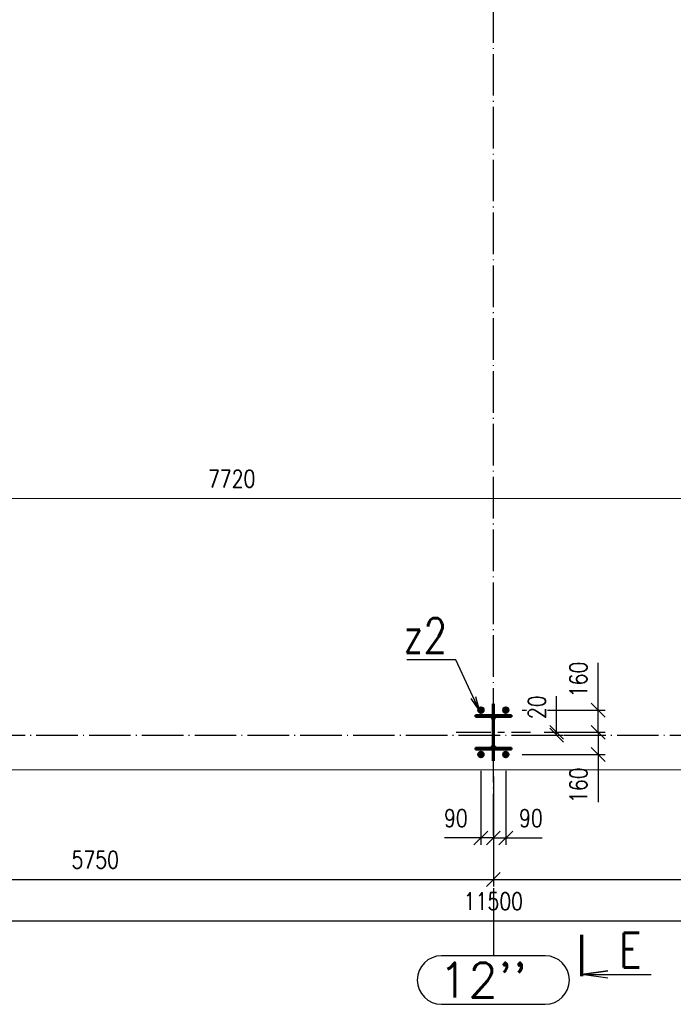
# Paper-space layout 'Layout1' of a CAD drawing. Extents: x -2 to 1033, y -36 to 596.
# Tile 30 of 127: x 94 to 189, y 306 to 448. Entities that reach past the tile are written whole.
import ezdxf
from ezdxf.enums import TextEntityAlignment as Align

# ---------------------------------------------------------------- set-up
doc = ezdxf.new("R2010")
doc.units = 0
for name, pattern in [('ACAD_ISO02W100', [15, 12, -3]), ('ACAD_ISO04W100', [30.5, 24, -3, 0.5, -3]), ('HP_01_CER_B', [8, 5, -1, 1, -1])]:
    doc.linetypes.add(name, pattern=pattern)
doc.layers.get('0').update_dxf_attribs({"linetype": 'CONTINUOUS'})
doc.layers.get('DEFPOINTS').update_dxf_attribs({"color": 132, "linetype": 'CONTINUOUS'})
for name, color, linetype, lineweight in [('SS_KOTVY', 2, 'CONTINUOUS', 35), ('SS_KOTY', 3, 'CONTINUOUS', 25), ('SS_OSY_025', 7, 'HP_01_CER_B', 25), ('SS_PLNA_025', 7, 'CONTINUOUS', 25), ('SS_PODKLADY', 9, 'CONTINUOUS', 13), ('SS_PODKLADY_KOTY', 251, 'CONTINUOUS', 13), ('SS_POPIS_PROFILU', 13, 'CONTINUOUS', 25), ('SS_REZ', 6, 'CONTINUOUS', 70), ('SS_SLOUPY VNITRNI', 163, 'CONTINUOUS', 50), ('SS_SRAFY', 8, 'CONTINUOUS', 18), ('SS_TEXT7', 6, 'CONTINUOUS', 70)]:
    doc.layers.add(name, color=color, linetype=linetype, lineweight=lineweight)
doc.styles.add('ROMANS', font='romans.shx', dxfattribs={"width": 0.8})
doc.styles.add('romans.shx', font='romans.shx', dxfattribs={"height": 5})
doc.dimstyles.new('A-1_(2.5)_50AS', dxfattribs={"dimtxt": 2.5, "dimasz": 2, "dimexe": 1, "dimexo": 2, "dimgap": 0, "dimtad": 0, "dimdec": 1, "dimlfac": 50, "dimrnd": 1, "dimtxsty": 'ROMANS', "dimblk1": 'OBLIQUE', "dimblk2": 'OBLIQUE', "dimsah": 1, "dimcen": 2, "dimclrd": 256, "dimclre": 256, "dimclrt": 256, "dimadec": 1, "dimazin": 2, "dimtfac": 0.714286, "dimtdec": 1, "dimtmove": 0, "dimatfit": 3, "dimldrblk": 'OPEN', "dimfxl": 1, "dimtvp": 1.142857, "dimtfill": 1, "dimtolj": 1, "dimlwd": -1, "dimlwe": -1, "dimarcsym": 0})
pattern_1 = [(45, (47.64707, 344.93782), (-0.04490128, 0.04490128), [])]

# ---------------------------------------------------------------- blocks, each defined once
blk = doc.blocks.new('*U15')
at = {"layer": 'SS_PLNA_025'}
blk.add_lwpolyline([(3.78, -6.25), (0, -5.72), (3.78, -5.2), (0, -5.72), (10, -5.72)], dxfattribs=at)
at = {"layer": 'SS_REZ'}
blk.add_line((0, -5.99), (0, 0), dxfattribs=at)
at = {"layer": 'SS_TEXT7', "style": 'ROMANS', "width": 0.8}
blk.add_attdef('REZs', text='', height=5, dxfattribs=at).set_placement((7, -4.72), align=Align.CENTER)
blk = doc.blocks.new('_Oblique')
at = {"color": 0, "linetype": 'ByBlock', "lineweight": -2}
blk.add_line((-0.5, -0.5), (0.5, 0.5), dxfattribs=at)
blk = doc.blocks.new('*D19')
at = {"layer": 'DEFPOINTS', "color": 0, "transparency": 16777216}
for p in [(47.65, 340.94, 0.4), (162.65, 340.94, 0.4), (162.65, 324.09)]:
    blk.add_point(p, dxfattribs=at)
at = {"layer": 'SS_KOTY', "transparency": 16777216}
for p, q in [((47.65, 338.94), (47.65, 323.09)), ((162.65, 338.94), (162.65, 323.09)), ((47.65, 324.09), (162.65, 324.09))]:
    blk.add_line(p, q, dxfattribs=at)
at = {"layer": 'SS_KOTY', "transparency": 16777216, "xscale": 2, "yscale": 2, "zscale": 2, "rotation": 180}
blk.add_blockref('_Oblique', (47.65, 324.09), dxfattribs=at)
at = {"layer": 'SS_KOTY', "transparency": 16777216, "xscale": 2, "yscale": 2, "zscale": 2}
blk.add_blockref('_Oblique', (162.65, 324.09), dxfattribs=at)
at = {"layer": 'SS_KOTY', "transparency": 16777216, "insert": (105.15, 326.95), "char_height": 2.5, "attachment_point": 5, "style": 'ROMANS', "bg_fill": 3, "box_fill_scale": 1.1, "bg_fill_color": 256, "bg_fill_true_color": 13158600, "bg_fill_transparency": 0}
blk.add_mtext('\\A1;5750', dxfattribs=at)
blk = doc.blocks.new('_OPEN')
at = {"color": 0, "linetype": 'ByBlock'}
for p, q in [((-1, 0.167), (0, 0)), ((0, 0), (-1, -0.167)), ((0, 0), (-1, 0))]:
    blk.add_line(p, q, dxfattribs=at)
blk = doc.blocks.new('*D20')
at = {"layer": 'DEFPOINTS', "color": 0, "transparency": 16777216}
for p in [(162.65, 340.94, 0.4), (277.65, 340.94), (277.65, 324.09)]:
    blk.add_point(p, dxfattribs=at)
at = {"layer": 'SS_KOTY', "transparency": 16777216}
for p, q in [((162.65, 338.94), (162.65, 323.09)), ((277.65, 338.94), (277.65, 323.09)), ((162.65, 324.09), (277.65, 324.09))]:
    blk.add_line(p, q, dxfattribs=at)
at = {"layer": 'SS_KOTY', "transparency": 16777216, "xscale": 2, "yscale": 2, "zscale": 2, "rotation": 180}
blk.add_blockref('_Oblique', (162.65, 324.09), dxfattribs=at)
at = {"layer": 'SS_KOTY', "transparency": 16777216, "xscale": 2, "yscale": 2, "zscale": 2}
blk.add_blockref('_Oblique', (277.65, 324.09), dxfattribs=at)
at = {"layer": 'SS_KOTY', "transparency": 16777216, "insert": (220.15, 326.95), "char_height": 2.5, "attachment_point": 5, "style": 'ROMANS', "bg_fill": 3, "box_fill_scale": 1.1, "bg_fill_color": 256, "bg_fill_true_color": 13158600, "bg_fill_transparency": 0}
blk.add_mtext('\\A1;5750', dxfattribs=at)
blk = doc.blocks.new('*D21')
at = {"layer": 'DEFPOINTS', "color": 0, "transparency": 16777216}
for p in [(47.65, 341.14, 0.8), (277.65, 340.94), (47.65, 318.09)]:
    blk.add_point(p, dxfattribs=at)
at = {"layer": 'SS_KOTY', "transparency": 16777216}
for p, q in [((47.65, 339.14), (47.65, 317.09)), ((277.65, 338.94), (277.65, 317.09)), ((277.65, 318.09), (47.65, 318.09))]:
    blk.add_line(p, q, dxfattribs=at)
at = {"layer": 'SS_KOTY', "transparency": 16777216, "xscale": 2, "yscale": 2, "zscale": 2, "rotation": 180}
blk.add_blockref('_Oblique', (47.65, 318.09), dxfattribs=at)
at = {"layer": 'SS_KOTY', "transparency": 16777216, "xscale": 2, "yscale": 2, "zscale": 2}
blk.add_blockref('_Oblique', (277.65, 318.09), dxfattribs=at)
at = {"layer": 'SS_KOTY', "transparency": 16777216, "insert": (162.65, 320.95), "char_height": 2.5, "attachment_point": 5, "style": 'ROMANS', "bg_fill": 3, "box_fill_scale": 1.1, "bg_fill_color": 256, "bg_fill_true_color": 13158600, "bg_fill_transparency": 0}
blk.add_mtext('\\A1;11500', dxfattribs=at)
blk = doc.blocks.new('*D36')
at = {"layer": 'DEFPOINTS', "color": 0, "transparency": 16777216}
for p in [(160.85, 341.77, 1), (162.65, 340.94), (160.85, 330.09)]:
    blk.add_point(p, dxfattribs=at)
at = {"layer": 'SS_KOTY', "transparency": 16777216}
for p, q in [((160.85, 339.77), (160.85, 329.09)), ((162.65, 338.94), (162.65, 329.09)), ((160.85, 330.09), (155.61, 330.09)), ((162.65, 330.09), (160.85, 330.09))]:
    blk.add_line(p, q, dxfattribs=at)
at = {"layer": 'SS_KOTY', "transparency": 16777216, "xscale": 2, "yscale": 2, "zscale": 2, "rotation": 180}
blk.add_blockref('_Oblique', (160.85, 330.09), dxfattribs=at)
at = {"layer": 'SS_KOTY', "transparency": 16777216, "xscale": 2, "yscale": 2, "zscale": 2}
blk.add_blockref('_Oblique', (162.65, 330.09), dxfattribs=at)
at = {"layer": 'SS_KOTY', "transparency": 16777216, "insert": (157.23, 332.95), "char_height": 2.5, "attachment_point": 5, "style": 'ROMANS', "bg_fill": 3, "box_fill_scale": 1.1, "bg_fill_color": 256, "bg_fill_true_color": 13158600, "bg_fill_transparency": 0}
blk.add_mtext('\\A1;90', dxfattribs=at)
blk = doc.blocks.new('*D37')
at = {"layer": 'DEFPOINTS', "color": 0, "transparency": 16777216}
for p in [(164.45, 341.77, 1), (162.65, 340.94), (164.45, 330.09)]:
    blk.add_point(p, dxfattribs=at)
at = {"layer": 'SS_KOTY', "transparency": 16777216}
for p, q in [((164.45, 339.77), (164.45, 329.09)), ((162.65, 338.94), (162.65, 329.09)), ((162.65, 330.09), (164.45, 330.09)), ((164.45, 330.09), (169.69, 330.09))]:
    blk.add_line(p, q, dxfattribs=at)
at = {"layer": 'SS_KOTY', "transparency": 16777216, "xscale": 2, "yscale": 2, "zscale": 2, "rotation": 180}
blk.add_blockref('_Oblique', (162.65, 330.09), dxfattribs=at)
at = {"layer": 'SS_KOTY', "transparency": 16777216, "xscale": 2, "yscale": 2, "zscale": 2}
blk.add_blockref('_Oblique', (164.45, 330.09), dxfattribs=at)
at = {"layer": 'SS_KOTY', "transparency": 16777216, "insert": (168.07, 332.95), "char_height": 2.5, "attachment_point": 5, "style": 'ROMANS', "bg_fill": 3, "box_fill_scale": 1.1, "bg_fill_color": 256, "bg_fill_true_color": 13158600, "bg_fill_transparency": 0}
blk.add_mtext('\\A1;90', dxfattribs=at)
blk = doc.blocks.new('*D40')
at = {"layer": 'DEFPOINTS', "color": 0, "transparency": 16777216}
for p in [(164.82, 348.54, 1), (177.79, 348.54), (168.01, 345.34)]:
    blk.add_point(p, dxfattribs=at)
at = {"layer": 'SS_KOTY', "transparency": 16777216}
for p, q in [((177.79, 348.54), (177.79, 355.39)), ((166.82, 348.54), (178.79, 348.54)), ((177.79, 345.34), (177.79, 348.54)), ((170.01, 345.34), (178.79, 345.34))]:
    blk.add_line(p, q, dxfattribs=at)
at = {"layer": 'SS_KOTY', "transparency": 16777216, "xscale": 2, "yscale": 2, "zscale": 2}
for p, rotation in [((177.79, 348.54), 90), ((177.79, 345.34), 270)]:
    blk.add_blockref('_Oblique', p, dxfattribs=dict(at, rotation=rotation))
at = {"layer": 'SS_KOTY', "transparency": 16777216, "insert": (174.94, 352.97), "char_height": 2.5, "attachment_point": 5, "rotation": 90, "style": 'ROMANS', "bg_fill": 3, "box_fill_scale": 1.1, "bg_fill_color": 256, "bg_fill_true_color": 13158600, "bg_fill_transparency": 0}
blk.add_mtext('\\A1;160', dxfattribs=at)
blk = doc.blocks.new('*D41')
at = {"layer": 'DEFPOINTS', "color": 0, "transparency": 16777216}
for p in [(168.01, 345.34), (164.82, 342.14, 1), (177.79, 342.14)]:
    blk.add_point(p, dxfattribs=at)
at = {"layer": 'SS_KOTY', "transparency": 16777216}
for p, q in [((170.01, 345.34), (178.79, 345.34)), ((177.79, 345.34), (177.79, 342.14)), ((166.82, 342.14), (178.79, 342.14)), ((177.79, 342.14), (177.79, 335.28))]:
    blk.add_line(p, q, dxfattribs=at)
at = {"layer": 'SS_KOTY', "transparency": 16777216, "xscale": 2, "yscale": 2, "zscale": 2}
for p, rotation in [((177.79, 345.34), 90), ((177.79, 342.14), 270)]:
    blk.add_blockref('_Oblique', p, dxfattribs=dict(at, rotation=rotation))
at = {"layer": 'SS_KOTY', "transparency": 16777216, "insert": (174.94, 337.71), "char_height": 2.5, "attachment_point": 5, "rotation": 90, "style": 'ROMANS', "bg_fill": 3, "box_fill_scale": 1.1, "bg_fill_color": 256, "bg_fill_true_color": 13158600, "bg_fill_transparency": 0}
blk.add_mtext('\\A1;160', dxfattribs=at)
blk = doc.blocks.new('*D42')
at = {"layer": 'DEFPOINTS', "color": 0, "transparency": 16777216}
for p in [(168.01, 345.34), (171.79, 345.34), (165.65, 344.94)]:
    blk.add_point(p, dxfattribs=at)
at = {"layer": 'SS_KOTY', "transparency": 16777216}
for p, q in [((171.79, 345.34), (171.79, 350.58)), ((170.01, 345.34), (172.79, 345.34)), ((171.79, 344.94), (171.79, 345.34)), ((167.65, 344.94), (172.79, 344.94))]:
    blk.add_line(p, q, dxfattribs=at)
at = {"layer": 'SS_KOTY', "transparency": 16777216, "xscale": 2, "yscale": 2, "zscale": 2}
for p, rotation in [((171.79, 345.34), 90), ((171.79, 344.94), 270)]:
    blk.add_blockref('_Oblique', p, dxfattribs=dict(at, rotation=rotation))
at = {"layer": 'SS_KOTY', "transparency": 16777216, "insert": (168.94, 348.96), "char_height": 2.5, "attachment_point": 5, "rotation": 90, "style": 'ROMANS', "bg_fill": 3, "box_fill_scale": 1.1, "bg_fill_color": 256, "bg_fill_true_color": 13158600, "bg_fill_transparency": 0}
blk.add_mtext('\\A1;20', dxfattribs=at)
blk = doc.blocks.new('*D111')
at = {"layer": 'DEFPOINTS', "color": 0, "transparency": 16777216}
for p in [(202.05, 379.08), (47.65, 347.04), (202.05, 344.94)]:
    blk.add_point(p, dxfattribs=at)
at = {"layer": 'SS_PODKLADY_KOTY', "transparency": 16777216}
for p, q in [((47.65, 349.04), (47.65, 380.08)), ((202.05, 346.94), (202.05, 380.08)), ((47.65, 379.08), (202.05, 379.08))]:
    blk.add_line(p, q, dxfattribs=at)
at = {"layer": 'SS_PODKLADY_KOTY', "transparency": 16777216, "xscale": 2, "yscale": 2, "zscale": 2, "rotation": 180}
blk.add_blockref('_Oblique', (47.65, 379.08), dxfattribs=at)
at = {"layer": 'SS_PODKLADY_KOTY', "transparency": 16777216, "xscale": 2, "yscale": 2, "zscale": 2}
blk.add_blockref('_Oblique', (202.05, 379.08), dxfattribs=at)
at = {"layer": 'SS_PODKLADY_KOTY', "transparency": 16777216, "insert": (124.85, 381.94), "char_height": 2.5, "attachment_point": 5, "style": 'ROMANS', "bg_fill": 3, "box_fill_scale": 1.1, "bg_fill_color": 256, "bg_fill_true_color": 13158600, "bg_fill_transparency": 0}
blk.add_mtext('\\A1;7720', dxfattribs=at)

psp = doc.layouts.get("Layout1")

# ---------------------------------------------------------------- linework, layer by layer
at = {"layer": 'SS_OSY_025', "linetype": 'Continuous', "ltscale": 0.25}
for p, q in [((170.1352, 313.0889), (155.159, 313.0889)), ((155.159, 306.0889), (170.1352, 306.0889))]:
    psp.add_line(p, q, dxfattribs=at)
for centre, start, end in [((155.159, 309.5889), 90, 270), ((170.1352, 309.5889), 270, 90)]:
    psp.add_arc(centre, 3.5, start, end, dxfattribs=at)
at = {"layer": 'SS_SLOUPY VNITRNI', "color": 1, "linetype": 'Continuous', "ltscale": 0.25}
for p, q in [((162.0921, 343.0878), (160.0471, 343.0878)), ((160.0471, 343.0878), (160.0471, 342.8378))]:
    psp.add_line(p, q, dxfattribs=at)
at = {"layer": 'SS_SLOUPY VNITRNI', "color": 3, "linetype": 'ACAD_ISO02W100', "ltscale": 0.25}
psp.add_line((162.5671, 342.6378), (162.7271, 342.6378), dxfattribs=at)
at = {"layer": 'SS_SLOUPY VNITRNI', "color": 1, "linetype": 'Continuous', "ltscale": 0.25, "extrusion": (0, 0, -1)}
for centre, start, end in [((-162.0921, 343.5678), 180, 270), ((-163.2021, 343.5678), 270, 0)]:
    psp.add_arc(centre, 0.48, start, end, dxfattribs=at)

# ---------------------------------------------------------------- block references
at = {"layer": 'SS_REZ'}
psp.add_blockref('*U15', (175.4176, 316.1339), dxfattribs=at).add_auto_attribs({'REZs': 'E'})

# ---------------------------------------------------------------- texts
at = {"layer": 'SS_OSY_025', "color": 7, "style": 'romans.shx'}
psp.add_text("12''", height=5, dxfattribs=at).set_placement((154.7201, 307.0889))

# ---------------------------------------------------------------- dimensions: what is measured, and where the dimension line sits
at = {"layer": 'SS_KOTY'}
dim = psp.add_linear_dim(base=(177.7934, 348.5378), p1=(168.014, 345.3378), p2=(164.8171, 348.5378, 1), angle=90, dimstyle='A-1_(2.5)_50AS', dxfattribs=at)
dim.commit()
dim.dimension.update_dxf_attribs({"geometry": '*D40', "text_midpoint": (174.9362, 352.9664)})
dim = psp.add_linear_dim(base=(162.6471, 324.0889), p1=(47.6471, 340.9378, 0.4), p2=(162.6471, 340.9378, 0.4), dimstyle='A-1_(2.5)_50AS', dxfattribs=at)
dim.commit()
dim.dimension.update_dxf_attribs({"geometry": '*D19', "text_midpoint": (105.1471, 326.946)})

# ---------------------------------------------------------------- next in the draw order: dimensions: what is measured, and where the dimension line sits
dim = psp.add_linear_dim(base=(277.6471, 324.0889), p1=(162.6471, 340.9378, 0.4), p2=(277.6471, 340.9378), dimstyle='A-1_(2.5)_50AS', override={"dimtmove": 1}, dxfattribs=at)
dim.commit()
dim.dimension.update_dxf_attribs({"geometry": '*D20', "text_midpoint": (220.1471, 326.946)})

# ---------------------------------------------------------------- next in the draw order: dimensions: what is measured, and where the dimension line sits
dim = psp.add_linear_dim(base=(47.6471, 318.0889), p1=(277.6471, 340.9378), p2=(47.6471, 341.1378, 0.8), dimstyle='A-1_(2.5)_50AS', override={"dimtmove": 1}, dxfattribs=at)
dim.commit()
dim.dimension.update_dxf_attribs({"geometry": '*D21', "text_midpoint": (162.6471, 320.946)})

# ---------------------------------------------------------------- next in the draw order: linework, layer by layer
at = {"layer": 'SS_OSY_025', "linetype": 'ACAD_ISO04W100', "ltscale": 0.25}
psp.add_line((162.6471, 318.0889), (162.6471, 313.0889), dxfattribs=at)

# ---------------------------------------------------------------- next in the draw order: dimensions: what is measured, and where the dimension line sits
at = {"layer": 'SS_KOTY'}
dim = psp.add_linear_dim(base=(160.8471, 330.0889), p1=(162.6471, 340.9378), p2=(160.8471, 341.7678, 1), dimstyle='A-1_(2.5)_50AS', dxfattribs=at)
dim.commit()
dim.dimension.update_dxf_attribs({"geometry": '*D36', "text_midpoint": (157.228, 332.946)})

# ---------------------------------------------------------------- next in the draw order: linework, layer by layer
at = {"layer": 'SS_KOTVY', "color": 1, "linetype": 'Continuous', "ltscale": 0.25}
for p, q in [((160.8471, 342.5538), (160.4868, 342.3458)), ((160.4868, 342.3458), (160.4868, 341.9298)), ((160.4868, 341.9298), (160.8471, 341.7218))]:
    psp.add_line(p, q, dxfattribs=at)
at = {"layer": 'SS_KOTVY', "color": 7, "linetype": 'ACAD_ISO04W100', "ltscale": 0.25}
for p, q in [((160.8471, 341.6978), (160.8471, 342.5778)), ((160.8471, 341.8978), (160.8471, 342.3778)), ((160.8471, 342.1378), (160.8471, 342.1378))]:
    psp.add_line(p, q, dxfattribs=at)

# ---------------------------------------------------------------- next in the draw order: dimensions: what is measured, and where the dimension line sits
at = {"layer": 'SS_KOTY'}
dim = psp.add_linear_dim(base=(164.4471, 330.0889), p1=(162.6471, 340.9378), p2=(164.4471, 341.7678, 1), dimstyle='A-1_(2.5)_50AS', dxfattribs=at)
dim.commit()
dim.dimension.update_dxf_attribs({"geometry": '*D37', "text_midpoint": (168.0661, 332.946)})

# ---------------------------------------------------------------- next in the draw order: hatches: boundary and pattern name
at = {"layer": 'SS_SRAFY'}
h = psp.add_hatch(dxfattribs=at)
h.set_pattern_fill('ANSI31', color=5, scale=0.02, style=0)
h.set_pattern_definition(pattern_1)
h.paths.add_polyline_path([(162.5671, 341.3045), (162.7271, 341.3045), (162.7271, 342.8378), (162.5671, 342.8378)], flags=0)

# ---------------------------------------------------------------- next in the draw order: linework, layer by layer
at = {"layer": 'SS_KOTVY', "color": 1, "linetype": 'Continuous', "ltscale": 0.25}
for p, q in [((161.2073, 342.3458), (160.8471, 342.5538)), ((160.8471, 341.7218), (161.2073, 341.9298)), ((161.2073, 341.9298), (161.2073, 342.3458)), ((164.0868, 342.3458), (164.0868, 341.9298))]:
    psp.add_line(p, q, dxfattribs=at)
at = {"layer": 'SS_KOTVY', "color": 7, "linetype": 'ACAD_ISO04W100', "ltscale": 0.25}
for p, q in [((160.4071, 342.1378), (161.2871, 342.1378)), ((160.6071, 342.1378), (161.0871, 342.1378))]:
    psp.add_line(p, q, dxfattribs=at)
at = {"layer": 'SS_KOTVY', "color": 1, "linetype": 'Continuous', "ltscale": 0.25}
for radius in [0.44, 0.24]:
    psp.add_circle((160.8471, 342.1378), radius, dxfattribs=at)
at = {"layer": 'SS_OSY_025', "linetype": 'ACAD_ISO04W100', "ltscale": 0.25}
psp.add_line((162.6471, 330.4655), (162.6471, 318.0889), dxfattribs=at)
at = {"layer": 'SS_SLOUPY VNITRNI', "color": 1, "linetype": 'Continuous', "ltscale": 0.25}
for p, q in [((162.5671, 342.8378), (162.5671, 341.3045)), ((162.7271, 341.3045), (162.7271, 342.8378)), ((162.7271, 341.3045), (162.5671, 341.3045)), ((162.5671, 341.3045), (162.5671, 341.2378)), ((162.5671, 341.2378), (162.7271, 341.2378)), ((162.7271, 341.2378), (162.7271, 341.3045))]:
    psp.add_line(p, q, dxfattribs=at)
at = {"layer": 'SS_SLOUPY VNITRNI', "color": 3, "linetype": 'ACAD_ISO02W100', "ltscale": 0.25}
psp.add_circle((160.8471, 342.1378), 0.26, dxfattribs=at)

# ---------------------------------------------------------------- next in the draw order: dimensions: what is measured, and where the dimension line sits
at = {"layer": 'SS_KOTY'}
dim = psp.add_linear_dim(base=(177.7934, 342.1378), p1=(168.014, 345.3378), p2=(164.8171, 342.1378, 1), angle=90, dimstyle='A-1_(2.5)_50AS', dxfattribs=at)
dim.commit()
dim.dimension.update_dxf_attribs({"geometry": '*D41', "text_midpoint": (174.9362, 337.7092)})

# ---------------------------------------------------------------- next in the draw order: linework, layer by layer
at = {"layer": 'SS_KOTVY', "color": 1, "linetype": 'Continuous', "ltscale": 0.25}
for p, q in [((164.4471, 342.5538), (164.0868, 342.3458)), ((164.8073, 342.3458), (164.4471, 342.5538)), ((164.0868, 341.9298), (164.4471, 341.7218)), ((164.4471, 341.7218), (164.8073, 341.9298)), ((164.8073, 341.9298), (164.8073, 342.3458))]:
    psp.add_line(p, q, dxfattribs=at)
at = {"layer": 'SS_KOTVY', "color": 7, "linetype": 'ACAD_ISO04W100', "ltscale": 0.25}
for p, q in [((164.4471, 341.6978), (164.4471, 342.5778)), ((164.0071, 342.1378), (164.8871, 342.1378)), ((164.2071, 342.1378), (164.6871, 342.1378)), ((164.4471, 341.8978), (164.4471, 342.3778)), ((164.4471, 342.1378), (164.4471, 342.1378))]:
    psp.add_line(p, q, dxfattribs=at)
at = {"layer": 'SS_KOTVY', "color": 1, "linetype": 'Continuous', "ltscale": 0.25}
for radius in [0.44, 0.24]:
    psp.add_circle((164.4471, 342.1378), radius, dxfattribs=at)
at = {"layer": 'SS_OSY_025'}
psp.add_line((157.2802, 345.3378), (168.014, 345.3378), dxfattribs=at)
at = {"layer": 'SS_PODKLADY', "ltscale": 0.25}
psp.add_line((42.6471, 339.9378), (282.6471, 339.9378), dxfattribs=at)
at = {"layer": 'SS_SLOUPY VNITRNI', "color": 1, "linetype": 'Continuous', "ltscale": 0.25}
for p, q in [((165.2471, 342.8378), (160.0471, 342.8378)), ((165.2471, 343.0878), (163.2021, 343.0878)), ((165.2471, 342.8378), (165.2471, 343.0878))]:
    psp.add_line(p, q, dxfattribs=at)
at = {"layer": 'SS_SLOUPY VNITRNI', "color": 3, "linetype": 'ACAD_ISO02W100', "ltscale": 0.25}
psp.add_circle((164.4471, 342.1378), 0.26, dxfattribs=at)

# ---------------------------------------------------------------- next in the draw order: dimensions: what is measured, and where the dimension line sits
at = {"layer": 'SS_KOTY'}
dim = psp.add_linear_dim(base=(171.7934, 345.3378), p1=(165.6471, 344.9378), p2=(168.014, 345.3378), angle=90, dimstyle='A-1_(2.5)_50AS', dxfattribs=at)
dim.commit()
dim.dimension.update_dxf_attribs({"geometry": '*D42', "text_midpoint": (168.9362, 348.9569)})

# ---------------------------------------------------------------- next in the draw order: dimensions: what is measured, and where the dimension line sits
at = {"layer": 'SS_PODKLADY_KOTY'}
dim = psp.add_linear_dim(base=(202.0493, 379.0837), p1=(47.6471, 347.0378), p2=(202.0493, 344.9378), dimstyle='A-1_(2.5)_50AS', dxfattribs=at)
dim.commit()
dim.dimension.update_dxf_attribs({"geometry": '*D111', "text_midpoint": (124.8482, 381.9409)})

# ---------------------------------------------------------------- next in the draw order: hatches: boundary and pattern name
at = {"layer": 'SS_SRAFY'}
h = psp.add_hatch(dxfattribs=at)
h.set_pattern_fill('ANSI31', color=5, scale=0.02, style=0)
h.set_pattern_definition(pattern_1)
h.paths.add_polyline_path([(162.7271, 349.3712), (162.5671, 349.3712), (162.5671, 347.8378), (162.7271, 347.8378)], flags=0)
h = psp.add_hatch(dxfattribs=at)
h.set_pattern_fill('ANSI31', color=5, scale=0.02, style=0)
h.set_pattern_definition(pattern_1)
h.paths.add_polyline_path([(163.2021, 347.5878), (165.2471, 347.5878), (165.2471, 347.8378), (160.0471, 347.8378), (160.0471, 347.5878), (162.0921, 347.5878, -0.41421356), (162.5721, 347.1078), (162.5721, 343.5678, -0.41421356), (162.0921, 343.0878), (160.0471, 343.0878), (160.0471, 342.8378), (165.2471, 342.8378), (165.2471, 343.0878), (163.2021, 343.0878, -0.41421356), (162.7221, 343.5678), (162.7221, 347.1078, -0.41421356)], flags=0)

# ---------------------------------------------------------------- next in the draw order: linework, layer by layer
at = {"layer": 'SS_KOTVY', "color": 7, "linetype": 'ACAD_ISO04W100', "ltscale": 0.25}
for p, q in [((160.4071, 348.5378), (161.2871, 348.5378)), ((160.6071, 348.5378), (161.0871, 348.5378)), ((160.8471, 348.0978), (160.8471, 348.9778)), ((160.8471, 348.2978), (160.8471, 348.7778)), ((160.8471, 348.5378), (160.8471, 348.5378)), ((164.0071, 348.5378), (164.8871, 348.5378)), ((164.2071, 348.5378), (164.6871, 348.5378)), ((164.4471, 348.0978), (164.4471, 348.9778)), ((164.4471, 348.2978), (164.4471, 348.7778)), ((164.4471, 348.5378), (164.4471, 348.5378))]:
    psp.add_line(p, q, dxfattribs=at)
at = {"layer": 'SS_KOTVY', "color": 1, "linetype": 'Continuous', "ltscale": 0.25}
for p, q in [((160.8471, 348.9538), (160.4868, 348.7458)), ((160.4868, 348.7458), (160.4868, 348.3298)), ((160.4868, 348.3298), (160.8471, 348.1218)), ((161.2073, 348.7458), (160.8471, 348.9538)), ((160.8471, 348.1218), (161.2073, 348.3298)), ((161.2073, 348.3298), (161.2073, 348.7458)), ((164.4471, 348.9538), (164.0868, 348.7458)), ((164.0868, 348.7458), (164.0868, 348.3298)), ((164.0868, 348.3298), (164.4471, 348.1218)), ((164.8073, 348.7458), (164.4471, 348.9538)), ((164.4471, 348.1218), (164.8073, 348.3298)), ((164.8073, 348.3298), (164.8073, 348.7458))]:
    psp.add_line(p, q, dxfattribs=at)
for centre, radius in [((160.8471, 348.5378), 0.44), ((160.8471, 348.5378), 0.24), ((164.4471, 348.5378), 0.44), ((164.4471, 348.5378), 0.24)]:
    psp.add_circle(centre, radius, dxfattribs=at)
at = {"layer": 'SS_OSY_025', "linetype": 'ACAD_ISO04W100', "ltscale": 0.25}
for p, q in [((162.6471, 330.4655), (162.6471, 530.5986)), ((35.6363, 344.9378), (298.2599, 344.9378))]:
    psp.add_line(p, q, dxfattribs=at)
at = {"layer": 'SS_POPIS_PROFILU', "color": 0, "linetype": 'ByBlock'}
for p, q in [((160.6071, 348.534), (159.458, 350.2045)), ((160.6071, 348.534), (159.7599, 350.3457)), ((160.0619, 350.4869), (160.6071, 348.534))]:
    psp.add_line(p, q, dxfattribs=at)
at = {"layer": 'SS_POPIS_PROFILU', "color": 13}
psp.add_lwpolyline([(160.6071, 348.534), (157.2106, 355.7977), (150.163, 355.7977)], dxfattribs=at)
at = {"layer": 'SS_SLOUPY VNITRNI', "color": 1, "linetype": 'Continuous', "ltscale": 0.25}
for p, q in [((162.7271, 349.4378), (162.5671, 349.4378)), ((162.5671, 349.4378), (162.5671, 349.3712)), ((162.5671, 349.3712), (162.7271, 349.3712)), ((162.5671, 349.3712), (162.5671, 347.8378)), ((162.7271, 349.3712), (162.7271, 349.4378)), ((162.7271, 347.8378), (162.7271, 349.3712)), ((160.0471, 347.8378), (165.2471, 347.8378)), ((160.0471, 347.8378), (160.0471, 347.5878)), ((160.0471, 347.5878), (162.0921, 347.5878)), ((162.5721, 347.1078), (162.5721, 343.5678)), ((162.7221, 343.5678), (162.7221, 347.1078)), ((163.2021, 347.5878), (165.2471, 347.5878)), ((165.2471, 347.5878), (165.2471, 347.8378))]:
    psp.add_line(p, q, dxfattribs=at)
at = {"layer": 'SS_SLOUPY VNITRNI', "color": 3, "linetype": 'ACAD_ISO02W100', "ltscale": 0.25}
psp.add_line((162.5671, 348.0378), (162.7271, 348.0378), dxfattribs=at)
at = {"layer": 'SS_SLOUPY VNITRNI', "color": 7, "linetype": 'ACAD_ISO04W100', "ltscale": 0.25}
psp.add_line((162.6471, 344.9378), (162.6471, 344.9378), dxfattribs=at)
at = {"layer": 'SS_SLOUPY VNITRNI', "color": 3, "linetype": 'ACAD_ISO02W100', "ltscale": 0.25}
for centre in [(160.8471, 348.5378), (164.4471, 348.5378)]:
    psp.add_circle(centre, 0.26, dxfattribs=at)
at = {"layer": 'SS_SLOUPY VNITRNI', "color": 1, "linetype": 'Continuous', "ltscale": 0.25, "extrusion": (0, 0, -1)}
for centre, start, end in [((-162.0921, 347.1078), 90, 180), ((-163.2021, 347.1078), 0, 90)]:
    psp.add_arc(centre, 0.48, start, end, dxfattribs=at)

# ---------------------------------------------------------------- next in the draw order: texts
at = {"layer": 'SS_POPIS_PROFILU', "color": 4, "style": 'romans.shx', "width": 0.8}
psp.add_text('z2', height=5, dxfattribs=at).set_placement((149.64, 356.7977))

doc.saveas('drawing.dxf')
